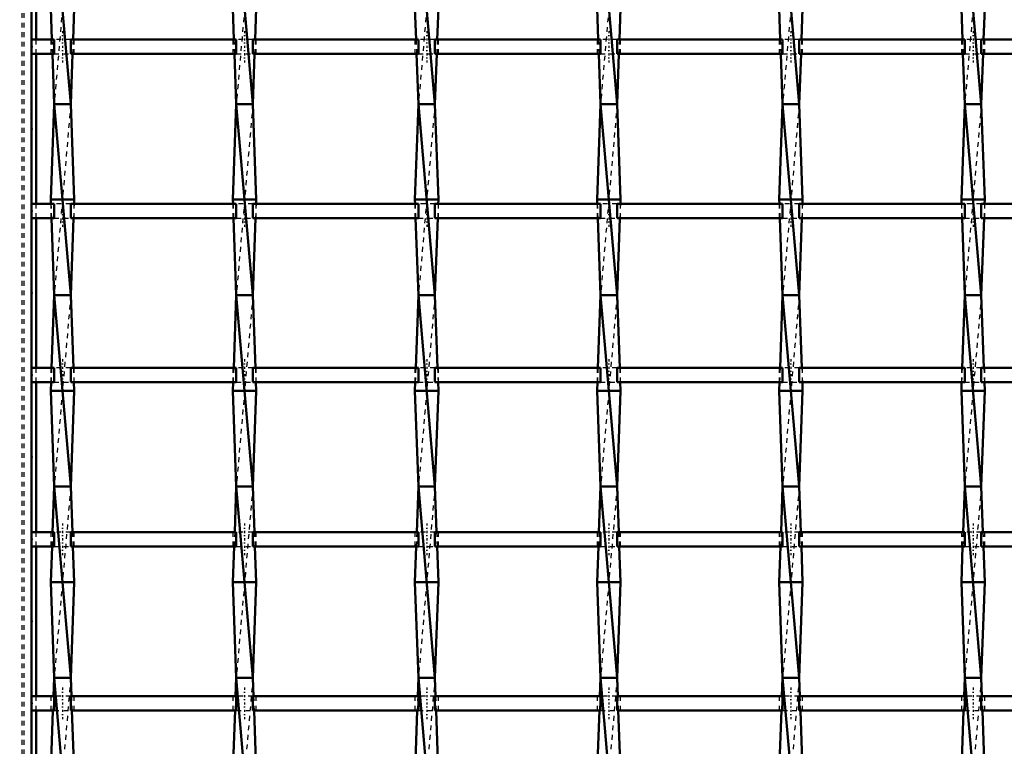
# Model space of a CAD drawing. Header units: millimetres. Extents: x -1015 to 657, y -500 to 954.
# Tile 10 of 30: x -599 to -394, y 163 to 315. Entities that reach past the tile are written whole.
import ezdxf

# ---------------------------------------------------------------- set-up
doc = ezdxf.new("R2010")
doc.units = ezdxf.units.MM
doc.linetypes.add('Center', pattern=[1.5, 0.45, -0.5, 0.05, -0.5])
doc.linetypes.add('Dashed', pattern=[2, 1, -1])
for name, color, linetype, lineweight in [('2d ConnectionPoints', 7, 'Continuous', 50), ('AM_0', 7, 'Continuous', 50), ('AM_5', 3, 'Continuous', 25), ('AM_7', 7, 'Center', 25), ('AM_9', 6, 'Dashed', 25)]:
    doc.layers.add(name, color=color, linetype=linetype, lineweight=lineweight)
doc.dimstyles.new('ISO-25', dxfattribs={"dimtxt": 2.5, "dimasz": 2.5, "dimexe": 1.25, "dimexo": 0.625, "dimtad": 1, "dimtxsty": 'Standard', "dimcen": 2.5, "dimadec": 0, "dimazin": 0, "dimtfac": 1, "dimtmove": 0, "dimatfit": 3, "dimfxl": 1, "dimarcsym": 0})

# ---------------------------------------------------------------- blocks, each defined once
blk = doc.blocks.new('3_2iv7sswl9wwm44mzfjfok6h7a________0_in_LSSP33034383111200100035010_4')
at = {"layer": 'AM_0'}
for p, q in [((-592.28, 337), (-588.82, 297)), ((-593, 317), (-592.77, 310.47)), ((-588.1, 317), (-588.33, 310.47)), ((-592.66, 307.47), (-592.28, 297)), ((-588.44, 307.47), (-588.82, 297)), ((-592.28, 297), (-593, 277)), ((-588.82, 297), (-592.28, 297)), ((-592.28, 297), (-588.82, 257)), ((-588.82, 297), (-588.1, 277)), ((-588.1, 277), (-593, 277)), ((-593, 277), (-592.97, 276.14)), ((-588.1, 277), (-588.13, 276.14)), ((-592.86, 273.14), (-592.28, 257)), ((-588.24, 273.14), (-588.82, 257)), ((-592.28, 257), (-592.83, 241.81)), ((-592.28, 257), (-588.82, 217)), ((-588.82, 257), (-592.28, 257)), ((-588.82, 257), (-588.27, 241.81)), ((-592.94, 238.81), (-593, 237)), ((-593, 237), (-592.28, 217)), ((-588.1, 237), (-593, 237)), ((-588.1, 237), (-588.82, 217)), ((-588.16, 238.81), (-588.1, 237)), ((-592.28, 217), (-592.62, 207.48)), ((-592.28, 217), (-588.82, 177)), ((-588.82, 217), (-592.28, 217)), ((-588.82, 217), (-588.48, 207.48)), ((-592.73, 204.48), (-593, 197)), ((-588.37, 204.48), (-588.1, 197)), ((-593, 197), (-592.28, 177)), ((-588.1, 197), (-593, 197)), ((-588.1, 197), (-588.82, 177)), ((-592.28, 177), (-592.42, 173.15)), ((-592.28, 177), (-588.82, 137)), ((-588.82, 177), (-592.28, 177)), ((-588.82, 177), (-588.68, 173.15)), ((-592.53, 170.15), (-593, 157)), ((-588.57, 170.15), (-588.1, 157))]:
    blk.add_line(p, q, dxfattribs=at)
at = {"layer": 'AM_9'}
for p, q in [((-588.82, 337), (-592.28, 297)), ((-592.77, 310.47), (-592.66, 307.47)), ((-588.33, 310.47), (-588.44, 307.47)), ((-588.82, 297), (-592.28, 257)), ((-592.97, 276.14), (-592.86, 273.14)), ((-588.13, 276.14), (-588.24, 273.14)), ((-588.82, 257), (-592.28, 217)), ((-592.83, 241.81), (-592.94, 238.81)), ((-588.27, 241.81), (-588.16, 238.81)), ((-588.82, 217), (-592.28, 177)), ((-592.62, 207.48), (-592.73, 204.48)), ((-588.48, 207.48), (-588.37, 204.48)), ((-588.82, 177), (-592.28, 137)), ((-592.42, 173.15), (-592.53, 170.15)), ((-588.68, 173.15), (-588.57, 170.15))]:
    blk.add_line(p, q, dxfattribs=at)
blk = doc.blocks.new('4_xfgg9zmyljo1wkld54bxq45wo________0_in_LSSP33034383111200100035010_4')
at = {"layer": 'AM_0'}
for p, q in [((-554.18, 337), (-550.72, 297)), ((-554.9, 317), (-554.67, 310.47)), ((-550, 317), (-550.23, 310.47)), ((-554.56, 307.47), (-554.18, 297)), ((-550.34, 307.47), (-550.72, 297)), ((-554.18, 297), (-554.9, 277)), ((-550.72, 297), (-554.18, 297)), ((-554.18, 297), (-550.72, 257)), ((-550.72, 297), (-550, 277)), ((-554.9, 277), (-554.87, 276.14)), ((-550, 277), (-554.9, 277)), ((-550, 277), (-550.03, 276.14)), ((-554.76, 273.14), (-554.18, 257)), ((-550.14, 273.14), (-550.72, 257)), ((-554.18, 257), (-554.73, 241.81)), ((-550.72, 257), (-554.18, 257)), ((-554.18, 257), (-550.72, 217)), ((-550.72, 257), (-550.17, 241.81)), ((-554.84, 238.81), (-554.9, 237)), ((-550, 237), (-554.9, 237)), ((-554.9, 237), (-554.18, 217)), ((-550, 237), (-550.72, 217)), ((-550.06, 238.81), (-550, 237)), ((-554.18, 217), (-554.52, 207.48)), ((-554.18, 217), (-550.72, 177)), ((-550.72, 217), (-554.18, 217)), ((-550.72, 217), (-550.38, 207.48)), ((-554.63, 204.48), (-554.9, 197)), ((-550.27, 204.48), (-550, 197)), ((-554.9, 197), (-554.18, 177)), ((-550, 197), (-554.9, 197)), ((-550, 197), (-550.72, 177)), ((-554.18, 177), (-554.32, 173.15)), ((-550.72, 177), (-554.18, 177)), ((-554.18, 177), (-550.72, 137)), ((-550.72, 177), (-550.58, 173.15)), ((-554.43, 170.15), (-554.9, 157)), ((-550.47, 170.15), (-550, 157))]:
    blk.add_line(p, q, dxfattribs=at)
at = {"layer": 'AM_9'}
for p, q in [((-550.72, 337), (-554.18, 297)), ((-554.67, 310.47), (-554.56, 307.47)), ((-550.23, 310.47), (-550.34, 307.47)), ((-550.72, 297), (-554.18, 257)), ((-554.87, 276.14), (-554.76, 273.14)), ((-550.03, 276.14), (-550.14, 273.14)), ((-550.72, 257), (-554.18, 217)), ((-554.73, 241.81), (-554.84, 238.81)), ((-550.17, 241.81), (-550.06, 238.81)), ((-550.72, 217), (-554.18, 177)), ((-554.52, 207.48), (-554.63, 204.48)), ((-550.38, 207.48), (-550.27, 204.48)), ((-550.72, 177), (-554.18, 137)), ((-554.32, 173.15), (-554.43, 170.15)), ((-550.58, 173.15), (-550.47, 170.15))]:
    blk.add_line(p, q, dxfattribs=at)
blk = doc.blocks.new('5_gzeerrkoog3n626ke7mp7ls4r________0_in_LSSP33034383111200100035010_4')
at = {"layer": 'AM_0'}
for p, q in [((-516.08, 337), (-512.62, 297)), ((-516.8, 317), (-516.57, 310.47)), ((-511.9, 317), (-512.13, 310.47)), ((-516.46, 307.47), (-516.08, 297)), ((-512.24, 307.47), (-512.62, 297)), ((-516.08, 297), (-516.8, 277)), ((-512.62, 297), (-516.08, 297)), ((-516.08, 297), (-512.62, 257)), ((-512.62, 297), (-511.9, 277)), ((-511.9, 277), (-516.8, 277)), ((-516.8, 277), (-516.77, 276.14)), ((-511.9, 277), (-511.93, 276.14)), ((-516.66, 273.14), (-516.08, 257)), ((-512.04, 273.14), (-512.62, 257)), ((-516.08, 257), (-516.63, 241.81)), ((-516.08, 257), (-512.62, 217)), ((-512.62, 257), (-516.08, 257)), ((-512.62, 257), (-512.07, 241.81)), ((-516.74, 238.81), (-516.8, 237)), ((-516.8, 237), (-516.08, 217)), ((-511.9, 237), (-516.8, 237)), ((-511.9, 237), (-512.62, 217)), ((-511.96, 238.81), (-511.9, 237)), ((-516.08, 217), (-516.42, 207.48)), ((-516.08, 217), (-512.62, 177)), ((-512.62, 217), (-516.08, 217)), ((-512.62, 217), (-512.28, 207.48)), ((-516.53, 204.48), (-516.8, 197)), ((-512.17, 204.48), (-511.9, 197)), ((-516.8, 197), (-516.08, 177)), ((-511.9, 197), (-516.8, 197)), ((-511.9, 197), (-512.62, 177)), ((-516.08, 177), (-516.22, 173.15)), ((-512.62, 177), (-516.08, 177)), ((-516.08, 177), (-512.62, 137)), ((-512.62, 177), (-512.48, 173.15)), ((-516.33, 170.15), (-516.8, 157)), ((-512.37, 170.15), (-511.9, 157))]:
    blk.add_line(p, q, dxfattribs=at)
at = {"layer": 'AM_9'}
for p, q in [((-512.62, 337), (-516.08, 297)), ((-516.57, 310.47), (-516.46, 307.47)), ((-512.13, 310.47), (-512.24, 307.47)), ((-512.62, 297), (-516.08, 257)), ((-516.77, 276.14), (-516.66, 273.14)), ((-511.93, 276.14), (-512.04, 273.14)), ((-512.62, 257), (-516.08, 217)), ((-516.63, 241.81), (-516.74, 238.81)), ((-512.07, 241.81), (-511.96, 238.81)), ((-512.62, 217), (-516.08, 177)), ((-516.42, 207.48), (-516.53, 204.48)), ((-512.28, 207.48), (-512.17, 204.48)), ((-512.62, 177), (-516.08, 137)), ((-516.22, 173.15), (-516.33, 170.15)), ((-512.48, 173.15), (-512.37, 170.15))]:
    blk.add_line(p, q, dxfattribs=at)
blk = doc.blocks.new('6_rpvnax6nkei0qz1wy4u1xobee________0_in_LSSP33034383111200100035010_4')
at = {"layer": 'AM_0'}
for p, q in [((-477.98, 337), (-474.52, 297)), ((-478.7, 317), (-478.47, 310.47)), ((-473.8, 317), (-474.03, 310.47)), ((-478.36, 307.47), (-477.98, 297)), ((-474.14, 307.47), (-474.52, 297)), ((-477.98, 297), (-478.7, 277)), ((-474.52, 297), (-477.98, 297)), ((-477.98, 297), (-474.52, 257)), ((-474.52, 297), (-473.8, 277)), ((-478.7, 277), (-478.67, 276.14)), ((-473.8, 277), (-478.7, 277)), ((-473.8, 277), (-473.83, 276.14)), ((-478.56, 273.14), (-477.98, 257)), ((-473.94, 273.14), (-474.52, 257)), ((-477.98, 257), (-478.53, 241.81)), ((-477.98, 257), (-474.52, 217)), ((-474.52, 257), (-477.98, 257)), ((-474.52, 257), (-473.97, 241.81)), ((-478.64, 238.81), (-478.7, 237)), ((-473.8, 237), (-478.7, 237)), ((-478.7, 237), (-477.98, 217)), ((-473.8, 237), (-474.52, 217)), ((-473.86, 238.81), (-473.8, 237)), ((-477.98, 217), (-478.32, 207.48)), ((-477.98, 217), (-474.52, 177)), ((-474.52, 217), (-477.98, 217)), ((-474.52, 217), (-474.18, 207.48)), ((-478.43, 204.48), (-478.7, 197)), ((-474.07, 204.48), (-473.8, 197)), ((-473.8, 197), (-478.7, 197)), ((-478.7, 197), (-477.98, 177)), ((-473.8, 197), (-474.52, 177)), ((-477.98, 177), (-478.12, 173.15)), ((-474.52, 177), (-477.98, 177)), ((-477.98, 177), (-474.52, 137)), ((-474.52, 177), (-474.38, 173.15)), ((-478.23, 170.15), (-478.7, 157)), ((-474.27, 170.15), (-473.8, 157))]:
    blk.add_line(p, q, dxfattribs=at)
at = {"layer": 'AM_9'}
for p, q in [((-474.52, 337), (-477.98, 297)), ((-478.47, 310.47), (-478.36, 307.47)), ((-474.03, 310.47), (-474.14, 307.47)), ((-474.52, 297), (-477.98, 257)), ((-478.67, 276.14), (-478.56, 273.14)), ((-473.83, 276.14), (-473.94, 273.14)), ((-474.52, 257), (-477.98, 217)), ((-478.53, 241.81), (-478.64, 238.81)), ((-473.97, 241.81), (-473.86, 238.81)), ((-474.52, 217), (-477.98, 177)), ((-478.32, 207.48), (-478.43, 204.48)), ((-474.18, 207.48), (-474.07, 204.48)), ((-474.52, 177), (-477.98, 137)), ((-478.12, 173.15), (-478.23, 170.15)), ((-474.38, 173.15), (-474.27, 170.15))]:
    blk.add_line(p, q, dxfattribs=at)
blk = doc.blocks.new('7_dkspi0kkgpd9omv0czdl04myn________0_in_LSSP33034383111200100035010_4')
at = {"layer": 'AM_0'}
for p, q in [((-439.88, 337), (-436.42, 297)), ((-440.6, 317), (-440.37, 310.47)), ((-435.7, 317), (-435.93, 310.47)), ((-440.26, 307.47), (-439.88, 297)), ((-436.04, 307.47), (-436.42, 297)), ((-439.88, 297), (-440.6, 277)), ((-436.42, 297), (-439.88, 297)), ((-439.88, 297), (-436.42, 257)), ((-436.42, 297), (-435.7, 277)), ((-440.6, 277), (-440.57, 276.14)), ((-435.7, 277), (-440.6, 277)), ((-435.7, 277), (-435.73, 276.14)), ((-440.46, 273.14), (-439.88, 257)), ((-435.84, 273.14), (-436.42, 257)), ((-439.88, 257), (-440.43, 241.81)), ((-439.88, 257), (-436.42, 217)), ((-436.42, 257), (-439.88, 257)), ((-436.42, 257), (-435.87, 241.81)), ((-440.54, 238.81), (-440.6, 237)), ((-435.7, 237), (-440.6, 237)), ((-440.6, 237), (-439.88, 217)), ((-435.7, 237), (-436.42, 217)), ((-435.76, 238.81), (-435.7, 237)), ((-439.88, 217), (-440.22, 207.48)), ((-439.88, 217), (-436.42, 177)), ((-436.42, 217), (-439.88, 217)), ((-436.42, 217), (-436.08, 207.48)), ((-440.33, 204.48), (-440.6, 197)), ((-435.97, 204.48), (-435.7, 197)), ((-435.7, 197), (-440.6, 197)), ((-440.6, 197), (-439.88, 177)), ((-435.7, 197), (-436.42, 177)), ((-439.88, 177), (-440.02, 173.15)), ((-436.42, 177), (-439.88, 177)), ((-439.88, 177), (-436.42, 137)), ((-436.42, 177), (-436.28, 173.15)), ((-440.13, 170.15), (-440.6, 157)), ((-436.17, 170.15), (-435.7, 157))]:
    blk.add_line(p, q, dxfattribs=at)
at = {"layer": 'AM_9'}
for p, q in [((-436.42, 337), (-439.88, 297)), ((-440.37, 310.47), (-440.26, 307.47)), ((-435.93, 310.47), (-436.04, 307.47)), ((-436.42, 297), (-439.88, 257)), ((-440.57, 276.14), (-440.46, 273.14)), ((-435.73, 276.14), (-435.84, 273.14)), ((-436.42, 257), (-439.88, 217)), ((-440.43, 241.81), (-440.54, 238.81)), ((-435.87, 241.81), (-435.76, 238.81)), ((-436.42, 217), (-439.88, 177)), ((-440.22, 207.48), (-440.33, 204.48)), ((-436.08, 207.48), (-435.97, 204.48)), ((-436.42, 177), (-439.88, 137)), ((-440.02, 173.15), (-440.13, 170.15)), ((-436.28, 173.15), (-436.17, 170.15))]:
    blk.add_line(p, q, dxfattribs=at)
blk = doc.blocks.new('8_ihf0dxlywuxfn6zjxpvdxdpnr________0_in_LSSP33034383111200100035010_4')
at = {"layer": 'AM_0'}
for p, q in [((-401.78, 337), (-398.32, 297)), ((-402.5, 317), (-402.27, 310.47)), ((-397.6, 317), (-397.83, 310.47)), ((-402.16, 307.47), (-401.78, 297)), ((-397.94, 307.47), (-398.32, 297)), ((-401.78, 297), (-402.5, 277)), ((-401.78, 297), (-398.32, 257)), ((-398.32, 297), (-401.78, 297)), ((-398.32, 297), (-397.6, 277)), ((-402.5, 277), (-402.47, 276.14)), ((-397.6, 277), (-402.5, 277)), ((-397.6, 277), (-397.63, 276.14)), ((-402.36, 273.14), (-401.78, 257)), ((-397.74, 273.14), (-398.32, 257)), ((-401.78, 257), (-402.33, 241.81)), ((-401.78, 257), (-398.32, 217)), ((-398.32, 257), (-401.78, 257)), ((-398.32, 257), (-397.77, 241.81)), ((-402.44, 238.81), (-402.5, 237)), ((-397.6, 237), (-402.5, 237)), ((-402.5, 237), (-401.78, 217)), ((-397.6, 237), (-398.32, 217)), ((-397.66, 238.81), (-397.6, 237)), ((-401.78, 217), (-402.12, 207.48)), ((-401.78, 217), (-398.32, 177)), ((-398.32, 217), (-401.78, 217)), ((-398.32, 217), (-397.98, 207.48)), ((-402.23, 204.48), (-402.5, 197)), ((-397.87, 204.48), (-397.6, 197)), ((-397.6, 197), (-402.5, 197)), ((-402.5, 197), (-401.78, 177)), ((-397.6, 197), (-398.32, 177)), ((-401.78, 177), (-401.92, 173.15)), ((-401.78, 177), (-398.32, 137)), ((-398.32, 177), (-401.78, 177)), ((-398.32, 177), (-398.18, 173.15)), ((-402.03, 170.15), (-402.5, 157)), ((-398.07, 170.15), (-397.6, 157))]:
    blk.add_line(p, q, dxfattribs=at)
at = {"layer": 'AM_9'}
for p, q in [((-398.32, 337), (-401.78, 297)), ((-402.27, 310.47), (-402.16, 307.47)), ((-397.83, 310.47), (-397.94, 307.47)), ((-398.32, 297), (-401.78, 257)), ((-402.47, 276.14), (-402.36, 273.14)), ((-397.63, 276.14), (-397.74, 273.14)), ((-398.32, 257), (-401.78, 217)), ((-402.33, 241.81), (-402.44, 238.81)), ((-397.77, 241.81), (-397.66, 238.81)), ((-398.32, 217), (-401.78, 177)), ((-402.12, 207.48), (-402.23, 204.48)), ((-397.98, 207.48), (-397.87, 204.48)), ((-398.32, 177), (-401.78, 137)), ((-401.92, 173.15), (-402.03, 170.15)), ((-398.18, 173.15), (-398.07, 170.15))]:
    blk.add_line(p, q, dxfattribs=at)
blk = doc.blocks.new('55_hb8l84mvoc24lbmwrcy8w7msd________0_in_LSSP33034383111200100035010_4')
at = {"layer": 'AM_0'}
for p, q in [((-592.28, 173.15), (-597, 173.15)), ((-597, 173.15), (-597, 170.15)), ((-592.28, 173.15), (-592.28, 170.15)), ((-554.18, 173.15), (-588.82, 173.15)), ((-588.82, 170.15), (-588.82, 173.15)), ((-554.18, 173.15), (-554.18, 170.15)), ((-516.08, 173.15), (-550.72, 173.15)), ((-550.72, 170.15), (-550.72, 173.15)), ((-516.08, 173.15), (-516.08, 170.15)), ((-512.62, 170.15), (-512.62, 173.15)), ((-477.98, 173.15), (-512.62, 173.15)), ((-477.98, 173.15), (-477.98, 170.15)), ((-439.88, 173.15), (-474.52, 173.15)), ((-474.52, 170.15), (-474.52, 173.15)), ((-439.88, 173.15), (-439.88, 170.15)), ((-401.78, 173.15), (-436.42, 173.15)), ((-436.42, 170.15), (-436.42, 173.15)), ((-401.78, 173.15), (-401.78, 170.15)), ((-363.68, 173.15), (-398.32, 173.15)), ((-398.32, 170.15), (-398.32, 173.15)), ((-592.28, 170.15), (-597, 170.15)), ((-554.18, 170.15), (-588.82, 170.15)), ((-516.08, 170.15), (-550.72, 170.15)), ((-477.98, 170.15), (-512.62, 170.15)), ((-439.88, 170.15), (-474.52, 170.15)), ((-401.78, 170.15), (-436.42, 170.15)), ((-363.68, 170.15), (-398.32, 170.15))]:
    blk.add_line(p, q, dxfattribs=at)
at = {"layer": 'AM_7'}
for p, q in [((-590.55, 174.95), (-590.55, 168.35)), ((-552.45, 174.95), (-552.45, 168.35)), ((-514.35, 174.95), (-514.35, 168.35)), ((-476.25, 174.95), (-476.25, 168.35)), ((-438.15, 174.95), (-438.15, 168.35)), ((-400.05, 174.95), (-400.05, 168.35))]:
    blk.add_line(p, q, dxfattribs=at)
at = {"layer": 'AM_9'}
for p, q in [((-593, 173.15), (-593, 170.15)), ((-588.82, 173.15), (-592.28, 173.15)), ((-588.1, 170.15), (-588.1, 173.15)), ((-554.9, 173.15), (-554.9, 170.15)), ((-550.72, 173.15), (-554.18, 173.15)), ((-550, 170.15), (-550, 173.15)), ((-516.8, 173.15), (-516.8, 170.15)), ((-512.62, 173.15), (-516.08, 173.15)), ((-511.9, 170.15), (-511.9, 173.15)), ((-478.7, 173.15), (-478.7, 170.15)), ((-474.52, 173.15), (-477.98, 173.15)), ((-473.8, 170.15), (-473.8, 173.15)), ((-440.6, 173.15), (-440.6, 170.15)), ((-436.42, 173.15), (-439.88, 173.15)), ((-435.7, 170.15), (-435.7, 173.15)), ((-402.5, 173.15), (-402.5, 170.15)), ((-398.32, 173.15), (-401.78, 173.15)), ((-397.6, 170.15), (-397.6, 173.15)), ((-592.28, 170.15), (-588.82, 170.15)), ((-554.18, 170.15), (-550.72, 170.15)), ((-516.08, 170.15), (-512.62, 170.15)), ((-477.98, 170.15), (-474.52, 170.15)), ((-439.88, 170.15), (-436.42, 170.15)), ((-401.78, 170.15), (-398.32, 170.15))]:
    blk.add_line(p, q, dxfattribs=at)
blk = doc.blocks.new('56_ddyz2kfce8iee5w0p2a1srsmc________0_in_LSSP33034383111200100035010_4')
at = {"layer": 'AM_0'}
for p, q in [((-592.28, 207.48), (-597, 207.48)), ((-597, 207.48), (-597, 204.48)), ((-592.28, 207.48), (-592.28, 204.48)), ((-588.82, 204.48), (-588.82, 207.48)), ((-554.18, 207.48), (-588.82, 207.48)), ((-554.18, 207.48), (-554.18, 204.48)), ((-516.08, 207.48), (-550.72, 207.48)), ((-550.72, 204.48), (-550.72, 207.48)), ((-516.08, 207.48), (-516.08, 204.48)), ((-477.98, 207.48), (-512.62, 207.48)), ((-512.62, 204.48), (-512.62, 207.48)), ((-477.98, 207.48), (-477.98, 204.48)), ((-439.88, 207.48), (-474.52, 207.48)), ((-474.52, 204.48), (-474.52, 207.48)), ((-439.88, 207.48), (-439.88, 204.48)), ((-401.78, 207.48), (-436.42, 207.48)), ((-436.42, 204.48), (-436.42, 207.48)), ((-401.78, 207.48), (-401.78, 204.48)), ((-363.68, 207.48), (-398.32, 207.48)), ((-398.32, 204.48), (-398.32, 207.48)), ((-592.28, 204.48), (-597, 204.48)), ((-554.18, 204.48), (-588.82, 204.48)), ((-516.08, 204.48), (-550.72, 204.48)), ((-477.98, 204.48), (-512.62, 204.48)), ((-439.88, 204.48), (-474.52, 204.48)), ((-401.78, 204.48), (-436.42, 204.48)), ((-363.68, 204.48), (-398.32, 204.48))]:
    blk.add_line(p, q, dxfattribs=at)
at = {"layer": 'AM_7'}
for p, q in [((-590.55, 209.28), (-590.55, 202.68)), ((-552.45, 209.28), (-552.45, 202.68)), ((-514.35, 209.28), (-514.35, 202.68)), ((-476.25, 209.28), (-476.25, 202.68)), ((-438.15, 209.28), (-438.15, 202.68)), ((-400.05, 209.28), (-400.05, 202.68))]:
    blk.add_line(p, q, dxfattribs=at)
at = {"layer": 'AM_9'}
for p, q in [((-593, 207.48), (-593, 204.48)), ((-588.82, 207.48), (-592.28, 207.48)), ((-588.1, 204.48), (-588.1, 207.48)), ((-554.9, 207.48), (-554.9, 204.48)), ((-550.72, 207.48), (-554.18, 207.48)), ((-550, 204.48), (-550, 207.48)), ((-516.8, 207.48), (-516.8, 204.48)), ((-512.62, 207.48), (-516.08, 207.48)), ((-511.9, 204.48), (-511.9, 207.48)), ((-478.7, 207.48), (-478.7, 204.48)), ((-474.52, 207.48), (-477.98, 207.48)), ((-473.8, 204.48), (-473.8, 207.48)), ((-440.6, 207.48), (-440.6, 204.48)), ((-436.42, 207.48), (-439.88, 207.48)), ((-435.7, 204.48), (-435.7, 207.48)), ((-402.5, 207.48), (-402.5, 204.48)), ((-398.32, 207.48), (-401.78, 207.48)), ((-397.6, 204.48), (-397.6, 207.48)), ((-592.28, 204.48), (-588.82, 204.48)), ((-554.18, 204.48), (-550.72, 204.48)), ((-516.08, 204.48), (-512.62, 204.48)), ((-477.98, 204.48), (-474.52, 204.48)), ((-439.88, 204.48), (-436.42, 204.48)), ((-401.78, 204.48), (-398.32, 204.48))]:
    blk.add_line(p, q, dxfattribs=at)
blk = doc.blocks.new('57_3pkyuqsgx9i4eejbu9y1wt46r________0_in_LSSP33034383111200100035010_4')
at = {"layer": 'AM_0'}
for p, q in [((-592.28, 241.81), (-597, 241.81)), ((-597, 241.81), (-597, 238.81)), ((-592.28, 241.81), (-592.28, 238.81)), ((-554.18, 241.81), (-588.82, 241.81)), ((-588.82, 238.81), (-588.82, 241.81)), ((-554.18, 241.81), (-554.18, 238.81)), ((-516.08, 241.81), (-550.72, 241.81)), ((-550.72, 238.81), (-550.72, 241.81)), ((-516.08, 241.81), (-516.08, 238.81)), ((-477.98, 241.81), (-512.62, 241.81)), ((-512.62, 238.81), (-512.62, 241.81)), ((-477.98, 241.81), (-477.98, 238.81)), ((-439.88, 241.81), (-474.52, 241.81)), ((-474.52, 238.81), (-474.52, 241.81)), ((-439.88, 241.81), (-439.88, 238.81)), ((-401.78, 241.81), (-436.42, 241.81)), ((-436.42, 238.81), (-436.42, 241.81)), ((-401.78, 241.81), (-401.78, 238.81)), ((-363.68, 241.81), (-398.32, 241.81)), ((-398.32, 238.81), (-398.32, 241.81)), ((-592.28, 238.81), (-597, 238.81)), ((-554.18, 238.81), (-588.82, 238.81)), ((-516.08, 238.81), (-550.72, 238.81)), ((-477.98, 238.81), (-512.62, 238.81)), ((-439.88, 238.81), (-474.52, 238.81)), ((-401.78, 238.81), (-436.42, 238.81)), ((-363.68, 238.81), (-398.32, 238.81))]:
    blk.add_line(p, q, dxfattribs=at)
at = {"layer": 'AM_7'}
for p, q in [((-590.55, 243.61), (-590.55, 237.01)), ((-552.45, 243.61), (-552.45, 237.01)), ((-514.35, 243.61), (-514.35, 237.01)), ((-476.25, 243.61), (-476.25, 237.01)), ((-438.15, 243.61), (-438.15, 237.01)), ((-400.05, 243.61), (-400.05, 237.01))]:
    blk.add_line(p, q, dxfattribs=at)
at = {"layer": 'AM_9'}
for p, q in [((-593, 241.81), (-593, 238.81)), ((-588.82, 241.81), (-592.28, 241.81)), ((-588.1, 238.81), (-588.1, 241.81)), ((-554.9, 241.81), (-554.9, 238.81)), ((-550.72, 241.81), (-554.18, 241.81)), ((-550, 238.81), (-550, 241.81)), ((-516.8, 241.81), (-516.8, 238.81)), ((-512.62, 241.81), (-516.08, 241.81)), ((-511.9, 238.81), (-511.9, 241.81)), ((-478.7, 241.81), (-478.7, 238.81)), ((-474.52, 241.81), (-477.98, 241.81)), ((-473.8, 238.81), (-473.8, 241.81)), ((-440.6, 241.81), (-440.6, 238.81)), ((-436.42, 241.81), (-439.88, 241.81)), ((-435.7, 238.81), (-435.7, 241.81)), ((-402.5, 241.81), (-402.5, 238.81)), ((-398.32, 241.81), (-401.78, 241.81)), ((-397.6, 238.81), (-397.6, 241.81)), ((-592.28, 238.81), (-588.82, 238.81)), ((-554.18, 238.81), (-550.72, 238.81)), ((-516.08, 238.81), (-512.62, 238.81)), ((-477.98, 238.81), (-474.52, 238.81)), ((-439.88, 238.81), (-436.42, 238.81)), ((-401.78, 238.81), (-398.32, 238.81))]:
    blk.add_line(p, q, dxfattribs=at)
blk = doc.blocks.new('58_sanoqpagl8mw66udt38kkilrl________0_in_LSSP33034383111200100035010_4')
at = {"layer": 'AM_0'}
for p, q in [((-592.28, 276.14), (-597, 276.14)), ((-597, 276.14), (-597, 273.14)), ((-592.28, 276.14), (-592.28, 273.14)), ((-554.18, 276.14), (-588.82, 276.14)), ((-588.82, 273.14), (-588.82, 276.14)), ((-554.18, 276.14), (-554.18, 273.14)), ((-516.08, 276.14), (-550.72, 276.14)), ((-550.72, 273.14), (-550.72, 276.14)), ((-516.08, 276.14), (-516.08, 273.14)), ((-477.98, 276.14), (-512.62, 276.14)), ((-512.62, 273.14), (-512.62, 276.14)), ((-477.98, 276.14), (-477.98, 273.14)), ((-439.88, 276.14), (-474.52, 276.14)), ((-474.52, 273.14), (-474.52, 276.14)), ((-439.88, 276.14), (-439.88, 273.14)), ((-401.78, 276.14), (-436.42, 276.14)), ((-436.42, 273.14), (-436.42, 276.14)), ((-401.78, 276.14), (-401.78, 273.14)), ((-363.68, 276.14), (-398.32, 276.14)), ((-398.32, 273.14), (-398.32, 276.14)), ((-592.28, 273.14), (-597, 273.14)), ((-554.18, 273.14), (-588.82, 273.14)), ((-516.08, 273.14), (-550.72, 273.14)), ((-477.98, 273.14), (-512.62, 273.14)), ((-439.88, 273.14), (-474.52, 273.14)), ((-401.78, 273.14), (-436.42, 273.14)), ((-363.68, 273.14), (-398.32, 273.14))]:
    blk.add_line(p, q, dxfattribs=at)
at = {"layer": 'AM_7'}
for p, q in [((-590.55, 277.94), (-590.55, 271.34)), ((-552.45, 277.94), (-552.45, 271.34)), ((-514.35, 277.94), (-514.35, 271.34)), ((-476.25, 277.94), (-476.25, 271.34)), ((-438.15, 277.94), (-438.15, 271.34)), ((-400.05, 277.94), (-400.05, 271.34))]:
    blk.add_line(p, q, dxfattribs=at)
at = {"layer": 'AM_9'}
for p, q in [((-593, 276.14), (-593, 273.14)), ((-588.82, 276.14), (-592.28, 276.14)), ((-588.1, 273.14), (-588.1, 276.14)), ((-554.9, 276.14), (-554.9, 273.14)), ((-550.72, 276.14), (-554.18, 276.14)), ((-550, 273.14), (-550, 276.14)), ((-516.8, 276.14), (-516.8, 273.14)), ((-512.62, 276.14), (-516.08, 276.14)), ((-511.9, 273.14), (-511.9, 276.14)), ((-478.7, 276.14), (-478.7, 273.14)), ((-474.52, 276.14), (-477.98, 276.14)), ((-473.8, 273.14), (-473.8, 276.14)), ((-440.6, 276.14), (-440.6, 273.14)), ((-436.42, 276.14), (-439.88, 276.14)), ((-435.7, 273.14), (-435.7, 276.14)), ((-402.5, 276.14), (-402.5, 273.14)), ((-398.32, 276.14), (-401.78, 276.14)), ((-397.6, 273.14), (-397.6, 276.14)), ((-592.28, 273.14), (-588.82, 273.14)), ((-554.18, 273.14), (-550.72, 273.14)), ((-516.08, 273.14), (-512.62, 273.14)), ((-477.98, 273.14), (-474.52, 273.14)), ((-439.88, 273.14), (-436.42, 273.14)), ((-401.78, 273.14), (-398.32, 273.14))]:
    blk.add_line(p, q, dxfattribs=at)
blk = doc.blocks.new('59_cv9nfkpxbvr54exwva2kixiic________0_in_LSSP33034383111200100035010_4')
at = {"layer": 'AM_0'}
for p, q in [((-592.28, 310.47), (-597, 310.47)), ((-597, 310.47), (-597, 307.47)), ((-592.28, 310.47), (-592.28, 307.47)), ((-554.18, 310.47), (-588.82, 310.47)), ((-588.82, 307.47), (-588.82, 310.47)), ((-554.18, 310.47), (-554.18, 307.47)), ((-516.08, 310.47), (-550.72, 310.47)), ((-550.72, 307.47), (-550.72, 310.47)), ((-516.08, 310.47), (-516.08, 307.47)), ((-477.98, 310.47), (-512.62, 310.47)), ((-512.62, 307.47), (-512.62, 310.47)), ((-477.98, 310.47), (-477.98, 307.47)), ((-439.88, 310.47), (-474.52, 310.47)), ((-474.52, 307.47), (-474.52, 310.47)), ((-439.88, 310.47), (-439.88, 307.47)), ((-401.78, 310.47), (-436.42, 310.47)), ((-436.42, 307.47), (-436.42, 310.47)), ((-401.78, 310.47), (-401.78, 307.47)), ((-363.68, 310.47), (-398.32, 310.47)), ((-398.32, 307.47), (-398.32, 310.47)), ((-592.28, 307.47), (-597, 307.47)), ((-554.18, 307.47), (-588.82, 307.47)), ((-516.08, 307.47), (-550.72, 307.47)), ((-477.98, 307.47), (-512.62, 307.47)), ((-439.88, 307.47), (-474.52, 307.47)), ((-401.78, 307.47), (-436.42, 307.47)), ((-363.68, 307.47), (-398.32, 307.47))]:
    blk.add_line(p, q, dxfattribs=at)
at = {"layer": 'AM_7'}
for p, q in [((-590.55, 312.27), (-590.55, 305.67)), ((-552.45, 312.27), (-552.45, 305.67)), ((-514.35, 312.27), (-514.35, 305.67)), ((-476.25, 312.27), (-476.25, 305.67)), ((-438.15, 312.27), (-438.15, 305.67)), ((-400.05, 312.27), (-400.05, 305.67))]:
    blk.add_line(p, q, dxfattribs=at)
at = {"layer": 'AM_9'}
for p, q in [((-593, 310.47), (-593, 307.47)), ((-588.82, 310.47), (-592.28, 310.47)), ((-588.1, 307.47), (-588.1, 310.47)), ((-554.9, 310.47), (-554.9, 307.47)), ((-550.72, 310.47), (-554.18, 310.47)), ((-550, 307.47), (-550, 310.47)), ((-516.8, 310.47), (-516.8, 307.47)), ((-512.62, 310.47), (-516.08, 310.47)), ((-511.9, 307.47), (-511.9, 310.47)), ((-478.7, 310.47), (-478.7, 307.47)), ((-474.52, 310.47), (-477.98, 310.47)), ((-473.8, 307.47), (-473.8, 310.47)), ((-440.6, 310.47), (-440.6, 307.47)), ((-436.42, 310.47), (-439.88, 310.47)), ((-435.7, 307.47), (-435.7, 310.47)), ((-402.5, 310.47), (-402.5, 307.47)), ((-398.32, 310.47), (-401.78, 310.47)), ((-397.6, 307.47), (-397.6, 310.47)), ((-592.28, 307.47), (-588.82, 307.47)), ((-554.18, 307.47), (-550.72, 307.47)), ((-516.08, 307.47), (-512.62, 307.47)), ((-477.98, 307.47), (-474.52, 307.47)), ((-439.88, 307.47), (-436.42, 307.47)), ((-401.78, 307.47), (-398.32, 307.47))]:
    blk.add_line(p, q, dxfattribs=at)
blk = doc.blocks.new('65_ucmuf8klf3txg487ooiiu0t7c________0_in_LSSP33034383111200100035010_4')
at = {"layer": 'AM_0'}
for p, q in [((-597, -497), (-597, 497)), ((-596.05, 310.47), (-596.05, 341.8)), ((-596.05, 276.14), (-596.05, 307.47)), ((-596.05, 241.81), (-596.05, 273.14)), ((-596.05, 207.48), (-596.05, 238.81)), ((-596.05, 173.15), (-596.05, 204.48)), ((-596.05, 138.82), (-596.05, 170.15))]:
    blk.add_line(p, q, dxfattribs=at)
at = {"layer": 'AM_9'}
for p, q in [((-598.99, -497), (-598.99, 497)), ((-598.55, -497), (-598.55, 497)), ((-596.05, 307.47), (-596.05, 310.47)), ((-596.05, 273.14), (-596.05, 276.14)), ((-596.05, 238.81), (-596.05, 241.81)), ((-596.05, 204.48), (-596.05, 207.48)), ((-596.05, 170.15), (-596.05, 173.15))]:
    blk.add_line(p, q, dxfattribs=at)
blk = doc.blocks.new('*D69')
at = {"layer": 'AM_5', "color": 0, "lineweight": -2}
for p, q in [((-720, 48), (-720, 96)), ((-600, 0), (-720, 0)), ((-720, -34.33), (-720, 0)), ((-600, -34.33), (-720, -34.33)), ((-720, -82.33), (-720, -130.33))]:
    blk.add_line(p, q, dxfattribs=at)
at = {"layer": 'AM_5', "color": 0}
for points in [[(-728, 48), (-712, 48), (-720, 0)], [(-712, -82.33), (-728, -82.33), (-720, -34.33)]]:
    blk.add_solid(points, dxfattribs=at)
at = {"layer": 'Defpoints', "color": 0}
for p in [(-720, 0), (-600, 0), (-600, -34.33)]:
    blk.add_point(p, dxfattribs=at)
at = {"layer": 'AM_5', "color": 0, "insert": (-744, 268.8), "char_height": 48, "attachment_point": 5, "rotation": 90}
blk.add_mtext('TT = 34.3 mm', dxfattribs=at)

msp = doc.modelspace()

# ---------------------------------------------------------------- linework, layer by layer
at = {"layer": '2d ConnectionPoints'}
for p in [(-597, 308.97), (-597, 308.97), (-597, 291.805), (-597, 274.64), (-597, 274.64), (-597, 257.475), (-597, 240.31), (-597, 240.31), (-597, 223.145), (-597, 205.98), (-597, 205.98), (-597, 188.815), (-597, 171.65), (-597, 171.65)]:
    msp.add_point(p, dxfattribs=at)

# ---------------------------------------------------------------- block references
for name in ['65_ucmuf8klf3txg487ooiiu0t7c________0_in_LSSP33034383111200100035010_4', '3_2iv7sswl9wwm44mzfjfok6h7a________0_in_LSSP33034383111200100035010_4', '4_xfgg9zmyljo1wkld54bxq45wo________0_in_LSSP33034383111200100035010_4', '5_gzeerrkoog3n626ke7mp7ls4r________0_in_LSSP33034383111200100035010_4', '6_rpvnax6nkei0qz1wy4u1xobee________0_in_LSSP33034383111200100035010_4', '7_dkspi0kkgpd9omv0czdl04myn________0_in_LSSP33034383111200100035010_4', '8_ihf0dxlywuxfn6zjxpvdxdpnr________0_in_LSSP33034383111200100035010_4', '59_cv9nfkpxbvr54exwva2kixiic________0_in_LSSP33034383111200100035010_4', '58_sanoqpagl8mw66udt38kkilrl________0_in_LSSP33034383111200100035010_4', '57_3pkyuqsgx9i4eejbu9y1wt46r________0_in_LSSP33034383111200100035010_4', '56_ddyz2kfce8iee5w0p2a1srsmc________0_in_LSSP33034383111200100035010_4', '55_hb8l84mvoc24lbmwrcy8w7msd________0_in_LSSP33034383111200100035010_4']:
    msp.add_blockref(name, (0, 0))

# ---------------------------------------------------------------- dimensions: what is measured, and where the dimension line sits
at = {"layer": 'AM_5'}
dim = msp.add_linear_dim(base=(-720, 0), p1=(-600, -34.33), p2=(-600, 0), angle=90, text='TT = 34.3 mm', dimstyle='ISO-25', override={"dimtxt": 48, "dimasz": 48, "dimexe": 0, "dimexo": 0, "dimgap": 14.4}, dxfattribs=at)
dim.commit()
dim.dimension.update_dxf_attribs({"geometry": '*D69', "text_midpoint": (-744, 268.8), "dimtype": 160, "text_rotation": 90})

doc.saveas('drawing.dxf')
